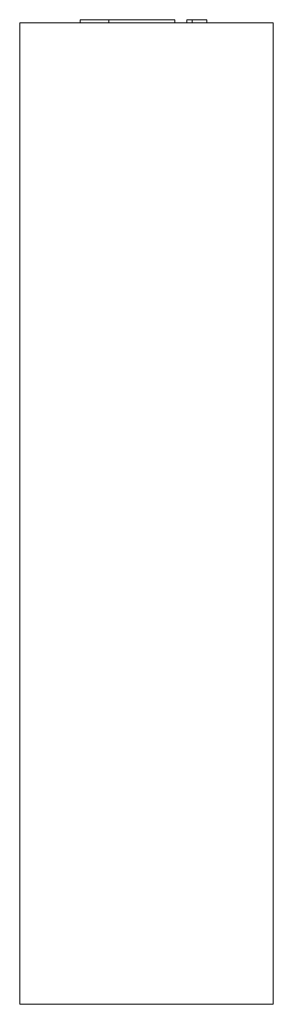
# Model space of a CAD drawing. Header units: millimetres. Extents: x -168 to 0, y 100 to 752.
import ezdxf

# ---------------------------------------------------------------- set-up
doc = ezdxf.new("R2010")
doc.units = ezdxf.units.MM

# ---------------------------------------------------------------- blocks, each defined once
blk = doc.blocks.new('RSen_56_ME_FB_LOD200 - convector_jaga - linw0_06524016 - wall mounted - 16_jaga_linea plus_lxhxd 2400x650x168 mm-324755-right')
at = {"lineweight": 18}
for p, q in [((-168, 750), (0, 750)), ((-168, 100), (-168, 750)), ((0, 750), (0, 100)), ((0, 100), (-168, 100))]:
    blk.add_line(p, q, dxfattribs=at)
blk = doc.blocks.new('RSen_55_GM_FB_logo - SH_jaga - standard-260147-right')
at = {"lineweight": 18}
for p, q in [((-127.85, 752), (-127.85, 750)), ((-127.85, 752), (-109, 752)), ((-109, 752), (-77.06, 752)), ((-109, 750), (-109, 752)), ((-77.06, 752), (-65.15, 752)), ((-65.15, 750), (-65.15, 752)), ((-57.29, 752), (-53.74, 752)), ((-57.29, 750), (-57.29, 752)), ((-53.74, 752), (-44, 752)), ((-53.74, 752), (-53.74, 750)), ((-44, 750), (-44, 752))]:
    blk.add_line(p, q, dxfattribs=at)

msp = doc.modelspace()

# ---------------------------------------------------------------- block references
at = {"lineweight": 18}
for name in ['RSen_56_ME_FB_LOD200 - convector_jaga - linw0_06524016 - wall mounted - 16_jaga_linea plus_lxhxd 2400x650x168 mm-324755-right', 'RSen_55_GM_FB_logo - SH_jaga - standard-260147-right']:
    msp.add_blockref(name, (0, 0), dxfattribs=at)

doc.saveas('drawing.dxf')
